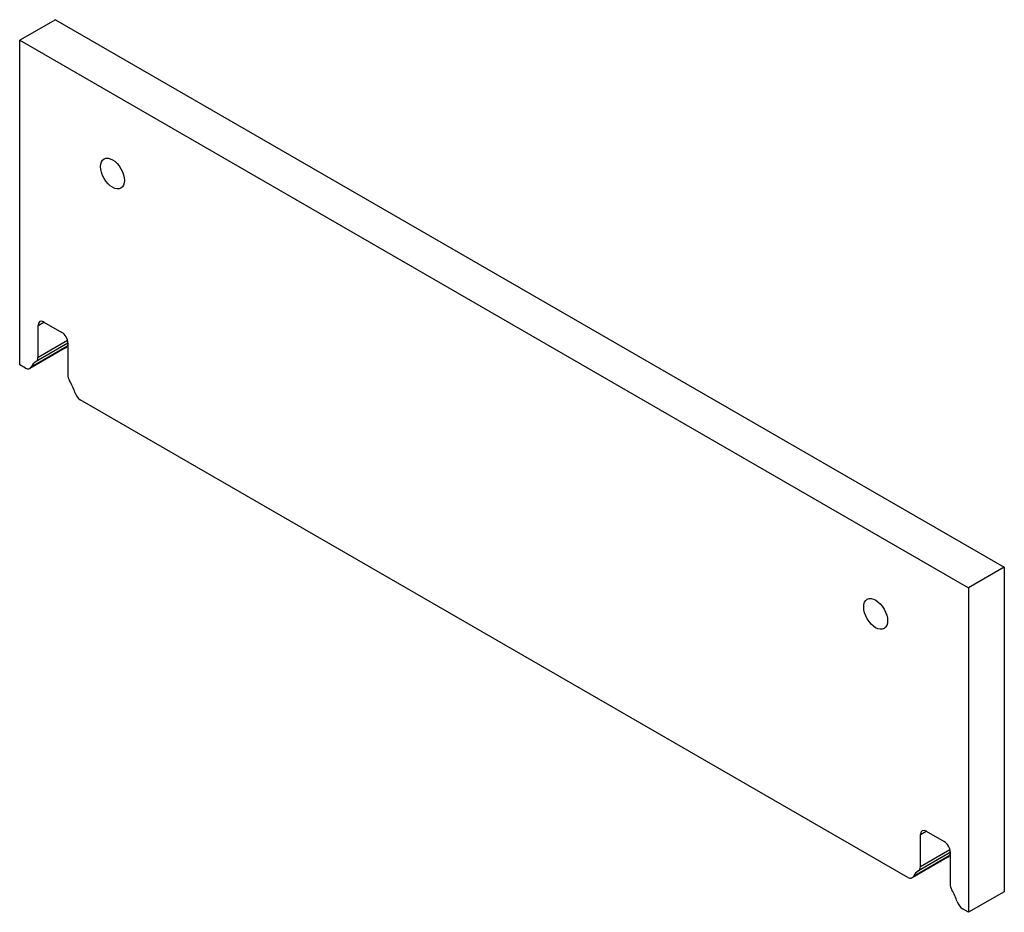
# Model space of a CAD drawing. Header units: inches. Extents: x 2 to 128, y 8 to 58.
# Tile 2 of 2: x 114 to 128, y 44 to 58. Entities that reach past the tile are written whole.
import ezdxf

# ---------------------------------------------------------------- set-up
doc = ezdxf.new("R2010")
doc.units = ezdxf.units.IN
doc.header["$MEASUREMENT"] = 0
doc.layers.add('Visible Edges(ANSI)', color=7, linetype='Continuous', lineweight=25)
doc.layers.add('Visible Tangent Edges(ANSI)', color=7, linetype='Continuous', lineweight=25)

msp = doc.modelspace()

# ---------------------------------------------------------------- linework, layer by layer
at = {"layer": 'Visible Edges(ANSI)'}
for p, q in [((114.217, 57.661), (113.687, 57.355)), ((114.217, 57.661), (128.284, 49.539)), ((113.687, 57.355), (127.754, 49.233)), ((113.687, 52.542), (113.687, 57.355)), ((114.047, 53.176), (114.312, 53.023)), ((113.959, 52.648), (113.959, 53.125)), ((114.401, 52.861), (113.933, 52.591)), ((114.401, 52.87), (114.401, 52.393)), ((114.367, 52.792), (113.837, 52.486)), ((113.774, 52.492), (113.687, 52.542)), ((126.856, 44.939), (114.585, 52.024)), ((128.284, 49.539), (127.754, 49.233)), ((128.284, 49.539), (128.284, 44.727)), ((127.754, 49.233), (127.754, 44.421)), ((127.04, 45.095), (127.04, 45.573)), ((127.128, 45.624), (127.394, 45.471)), ((127.482, 45.308), (127.014, 45.038)), ((127.482, 45.317), (127.482, 44.84)), ((127.449, 45.239), (126.918, 44.933)), ((128.284, 44.727), (127.754, 44.421)), ((127.754, 44.421), (127.666, 44.471))]:
    msp.add_line(p, q, dxfattribs=at)
for centre in [(115.063, 55.379), (126.377, 48.847)]:
    msp.add_ellipse(centre, major_axis=(-0.125, 0.217), ratio=0.57735, dxfattribs=at)
for centre, major_axis, start_param, end_param in [((114.047, 53.074), (-0.062, 0.108), 5.497787, 7.068583), ((114.312, 52.921), (-0.063, 0.108), 3.926991, 5.497787), ((114.305, 52.9), (0.063, -0.108), 0, 0.373881), ((114.71, 52.462), (-0.25, 0.433), 0.280038, 0.373881), ((114.18, 52.156), (-0.25, 0.433), 6.273185, 6.657067), ((113.87, 52.699), (0.062, -0.108), 6.273185, 7.068583), ((113.774, 52.594), (0.063, -0.108), 5.497787, 6.657067), ((114.489, 52.342), (-0.063, 0.108), 0.785398, 1.580797), ((114.18, 52.156), (0.25, -0.433), 1.196915, 1.580797), ((114.585, 52.126), (-0.062, 0.108), 1.196915, 2.356194), ((127.128, 45.522), (-0.062, 0.108), 5.497787, 7.068583), ((127.394, 45.368), (-0.063, 0.108), 3.926991, 5.497787), ((127.386, 45.347), (0.063, -0.108), 0, 0.373881), ((127.791, 44.909), (-0.25, 0.433), 0.280038, 0.373881), ((127.261, 44.603), (-0.25, 0.433), 6.273185, 6.657067), ((126.952, 45.146), (0.062, -0.108), 6.273185, 7.068583), ((126.856, 45.041), (0.062, -0.108), 5.497787, 6.657067), ((127.57, 44.789), (-0.062, 0.108), 0.785398, 1.580797), ((127.261, 44.603), (0.25, -0.433), 1.196915, 1.580797), ((127.666, 44.573), (-0.062, 0.108), 1.196915, 2.356194)]:
    msp.add_ellipse(centre, major_axis=major_axis, ratio=0.57735, start_param=start_param, end_param=end_param, dxfattribs=at)
at = {"layer": 'Visible Tangent Edges(ANSI)'}
for p, q in [((113.959, 53.125), (114.047, 53.176)), ((114.397, 52.901), (113.959, 52.648)), ((114.386, 52.812), (113.856, 52.506)), ((127.04, 45.573), (127.128, 45.624)), ((127.467, 45.26), (126.937, 44.954)), ((127.478, 45.348), (127.04, 45.095))]:
    msp.add_line(p, q, dxfattribs=at)

doc.saveas('drawing.dxf')
